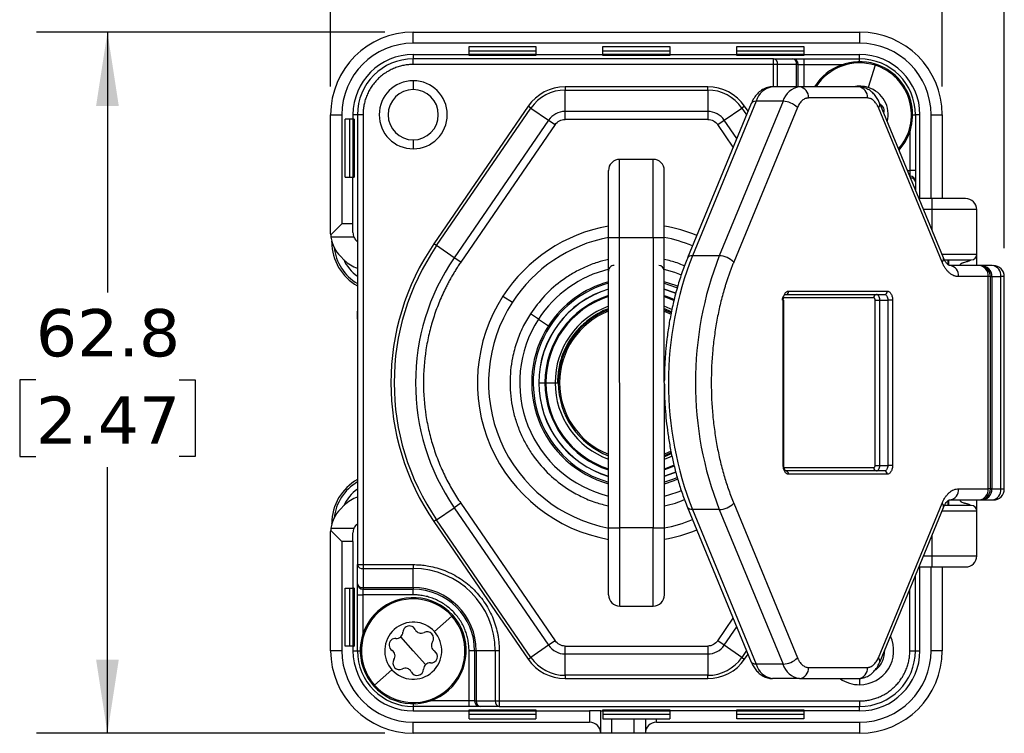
# Model space of a CAD drawing. Header units: millimetres. Extents: x 13 to 546, y 13 to 419.
# Tile 2 of 16: x 98 to 186, y 116 to 179. Entities that reach past the tile are written whole.
import ezdxf

# ---------------------------------------------------------------- set-up
doc = ezdxf.new("R2010")
doc.units = ezdxf.units.MM
doc.header["$LTSCALE"] = 2
doc.linetypes.add('SLD-Solid', pattern=[0])
doc.layers.add('DIMENSIONS', color=140, linetype='SLD-Solid', lineweight=25)
doc.styles.add('SLDTEXTSTYLE0', font='VERDANA.TTF')
doc.dimstyles.new('SLDDIMSTYLE0', dxfattribs={"dimtxt": 4.316016, "dimasz": 6.604, "dimexe": 0, "dimexo": 0.0625, "dimgap": 1.079004, "dimtad": 0, "dimtih": 1, "dimtoh": 1, "dimrnd": 1e-09, "dimzin": 12, "dimdsep": 46, "dimtxsty": 'SLDTEXTSTYLE0', "dimsah": 1, "dimcen": 0.09, "dimadec": 0, "dimazin": 3, "dimtfac": 1, "dimtofl": 0, "dimtmove": 0, "dimatfit": 3, "dimfxl": 0, "dimfrac": 2, "dimtolj": 1, "dimtzin": 12, "dimarcsym": 0})

# ---------------------------------------------------------------- blocks, each defined once
blk = doc.blocks.new('_D')
at = {"layer": 'DIMENSIONS'}
for p, q in [((130.669, 178.357), (99.459, 178.357)), ((105.809, 178.357), (105.809, 155.036)), ((99.396, 147.211), (97.947, 147.211)), ((97.947, 147.211), (97.947, 140.351)), ((112.222, 147.211), (113.671, 147.211)), ((113.671, 147.211), (113.671, 140.351)), ((97.947, 140.351), (99.396, 140.351)), ((113.671, 140.351), (112.222, 140.351)), ((105.809, 115.557), (105.809, 139.385)), ((130.669, 115.557), (99.459, 115.557))]:
    blk.add_line(p, q, dxfattribs=at)
for points in [[(105.809, 178.357), (104.793, 171.753), (106.825, 171.753)], [(105.809, 115.557), (106.825, 122.161), (104.793, 122.161)]]:
    blk.add_solid(points, dxfattribs=at)
at = {"layer": 'DIMENSIONS', "char_height": 4.2333, "attachment_point": 1, "style": 'SLDTEXTSTYLE0'}
for s, insert in [('62.8', (99.396, 153.554)), ('2.47', (99.396, 145.728))]:
    blk.add_mtext(s, dxfattribs=dict(at, insert=insert))
blk = doc.blocks.new('_D_1')
at = {"layer": 'DIMENSIONS'}
for p, q in [((125.809, 173.497), (125.809, 204.707)), ((180.609, 173.497), (180.609, 204.707)), ((125.809, 198.357), (140.712, 198.357)), ((146.56, 198.357), (145.111, 198.357)), ((145.111, 198.357), (145.111, 191.498)), ((159.386, 198.357), (160.835, 198.357)), ((160.835, 198.357), (160.835, 191.498)), ((180.609, 198.357), (165.234, 198.357)), ((145.111, 191.498), (146.56, 191.498)), ((160.835, 191.498), (159.386, 191.498))]:
    blk.add_line(p, q, dxfattribs=at)
for points in [[(125.809, 198.357), (132.413, 197.341), (132.413, 199.373)], [(180.609, 198.357), (174.005, 199.373), (174.005, 197.341)]]:
    blk.add_solid(points, dxfattribs=at)
at = {"layer": 'DIMENSIONS', "char_height": 4.2333, "attachment_point": 1, "style": 'SLDTEXTSTYLE0'}
for s, insert in [('54.8', (146.56, 204.701)), ('2.16', (146.56, 196.875))]:
    blk.add_mtext(s, dxfattribs=dict(at, insert=insert))
blk = doc.blocks.new('_D_2')
at = {"layer": 'DIMENSIONS'}
for p, q in [((125.809, 173.497), (125.809, 226.639)), ((186.173, 158.997), (186.173, 226.639)), ((125.809, 220.289), (140.712, 220.289)), ((146.56, 220.289), (145.111, 220.289)), ((145.111, 220.289), (145.111, 213.43)), ((159.386, 220.289), (160.835, 220.289)), ((160.835, 220.289), (160.835, 213.43)), ((186.173, 220.289), (165.234, 220.289)), ((145.111, 213.43), (146.56, 213.43)), ((160.835, 213.43), (159.386, 213.43))]:
    blk.add_line(p, q, dxfattribs=at)
for points in [[(125.809, 220.289), (132.413, 219.273), (132.413, 221.305)], [(186.173, 220.289), (179.569, 221.305), (179.569, 219.273)]]:
    blk.add_solid(points, dxfattribs=at)
at = {"layer": 'DIMENSIONS', "char_height": 4.2333, "attachment_point": 1, "style": 'SLDTEXTSTYLE0'}
for s, insert in [('60.4', (146.56, 226.632)), ('2.38', (146.56, 218.807))]:
    blk.add_mtext(s, dxfattribs=dict(at, insert=insert))

msp = doc.modelspace()

# ---------------------------------------------------------------- linework, layer by layer
for p, q in [((133.209, 177.357), (133.209, 178.357)), ((133.209, 178.357), (173.209, 178.357)), ((173.209, 178.357), (173.209, 177.357)), ((173.209, 177.357), (133.209, 177.357)), ((138.209, 177.057), (144.209, 177.057)), ((138.209, 176.357), (138.209, 177.057)), ((144.209, 176.657), (138.209, 176.657)), ((144.209, 177.057), (144.209, 176.357)), ((150.209, 177.057), (156.209, 177.057)), ((150.209, 176.357), (150.209, 177.057)), ((156.209, 176.657), (150.209, 176.657)), ((156.209, 177.057), (156.209, 176.357)), ((162.209, 177.057), (168.209, 177.057)), ((162.209, 176.357), (162.209, 177.057)), ((168.209, 176.657), (162.209, 176.657)), ((168.209, 177.057), (168.209, 176.357)), ((133.209, 176.357), (138.209, 176.357)), ((133.209, 176.357), (133.209, 175.957)), ((133.209, 175.457), (133.209, 175.957)), ((165.502, 175.957), (133.209, 175.957)), ((144.209, 176.357), (138.209, 176.357)), ((138.209, 176.257), (138.209, 176.357)), ((144.209, 176.257), (138.209, 176.257)), ((144.209, 176.357), (150.209, 176.357)), ((144.209, 176.357), (144.209, 176.257)), ((156.209, 176.357), (150.209, 176.357)), ((150.209, 176.257), (150.209, 176.357)), ((156.209, 176.257), (150.209, 176.257)), ((156.209, 176.357), (162.209, 176.357)), ((156.209, 176.357), (156.209, 176.257)), ((168.209, 176.357), (162.209, 176.357)), ((162.209, 176.257), (162.209, 176.357)), ((168.209, 176.257), (162.209, 176.257)), ((165.502, 175.457), (165.502, 175.957)), ((165.502, 175.957), (167.209, 175.957)), ((168.209, 176.357), (173.209, 176.357)), ((168.209, 176.357), (168.209, 176.257)), ((168.209, 175.957), (168.209, 175.457)), ((168.209, 175.957), (173.209, 175.957)), ((173.209, 175.957), (173.209, 176.357)), ((173.209, 175.707), (173.209, 175.957)), ((165.502, 175.457), (133.209, 175.457)), ((165.855, 175.457), (165.502, 175.457)), ((165.502, 173.457), (165.502, 175.457)), ((167.562, 175.457), (165.855, 175.457)), ((165.855, 173.457), (165.855, 175.457)), ((167.709, 175.457), (167.562, 175.457)), ((167.562, 173.457), (167.562, 175.457)), ((167.709, 173.457), (167.709, 175.457)), ((167.709, 175.457), (168.209, 175.457)), ((168.209, 175.457), (168.209, 173.457)), ((168.209, 175.457), (171.688, 175.457)), ((174.588, 175.39), (173.968, 173.399)), ((174.62, 175.493), (174.588, 175.39)), ((133.209, 174.007), (133.209, 173.207)), ((146.816, 173.457), (146.816, 173.165)), ((159.602, 173.457), (146.816, 173.457)), ((146.816, 171.25), (146.816, 173.165)), ((146.816, 173.165), (159.602, 173.165)), ((159.602, 173.165), (159.602, 173.457)), ((159.602, 173.165), (159.602, 171.25)), ((167.817, 173.457), (165.411, 173.457)), ((173.104, 173.457), (167.817, 173.457)), ((163.937, 172.163), (158.227, 158.326)), ((166.343, 172.163), (160.634, 158.326)), ((166.343, 172.163), (163.937, 172.163)), ((173.906, 172.457), (168.619, 172.457)), ((143.517, 171.72), (135.067, 159.403)), ((135.309, 159.237), (143.759, 171.555)), ((143.759, 171.555), (143.517, 171.72)), ((143.759, 171.555), (145.337, 170.472)), ((146.816, 170.543), (146.816, 171.25)), ((159.602, 171.25), (146.816, 171.25)), ((163.503, 171.976), (157.794, 158.139)), ((159.602, 171.25), (159.602, 170.543)), ((161.081, 170.472), (162.659, 171.555)), ((167.636, 171.594), (161.927, 157.758)), ((162.901, 171.72), (162.659, 171.555)), ((162.659, 171.555), (163.078, 170.944)), ((163.211, 171.267), (162.901, 171.72)), ((180.598, 157.758), (174.888, 171.594)), ((180.72, 158.139), (175.011, 171.976)), ((125.809, 160.4), (125.809, 170.957)), ((125.809, 170.957), (126.809, 170.957)), ((126.809, 170.957), (126.809, 161.186)), ((127.809, 170.557), (127.109, 170.557)), ((127.109, 165.357), (127.109, 170.557)), ((127.509, 170.557), (127.509, 165.357)), ((127.809, 170.957), (127.809, 170.557)), ((128.209, 170.957), (127.809, 170.957)), ((127.809, 170.557), (127.809, 165.357)), ((127.909, 170.557), (127.809, 170.557)), ((127.909, 170.557), (127.909, 165.357)), ((128.209, 170.957), (128.209, 130.665)), ((128.709, 170.957), (128.209, 170.957)), ((128.709, 170.957), (128.709, 130.665)), ((145.337, 170.472), (136.887, 158.154)), ((145.337, 170.472), (145.92, 170.072)), ((159.602, 170.543), (146.816, 170.543)), ((160.497, 170.072), (161.081, 170.472)), ((162.206, 168.831), (161.081, 170.472)), ((177.959, 170.957), (178.209, 170.957)), ((178.209, 170.957), (178.209, 165.957)), ((178.609, 170.957), (178.209, 170.957)), ((178.609, 163.457), (178.609, 170.957)), ((179.609, 163.457), (179.609, 170.957)), ((179.609, 170.957), (180.609, 170.957)), ((180.609, 170.957), (180.609, 163.457)), ((145.92, 170.072), (137.47, 157.754)), ((161.884, 168.051), (160.497, 170.072)), ((177.709, 169.437), (177.709, 165.957)), ((133.209, 168.707), (133.209, 167.907)), ((154.702, 166.958), (151.702, 166.957)), ((151.705, 159.957), (151.702, 166.957)), ((154.705, 159.958), (154.702, 166.958)), ((177.494, 165.957), (177.709, 165.957)), ((177.709, 165.957), (177.709, 165.457)), ((178.209, 165.957), (177.709, 165.957)), ((127.109, 165.357), (127.809, 165.357)), ((127.809, 161.186), (127.809, 165.357)), ((127.809, 165.357), (127.909, 165.357)), ((177.709, 165.457), (177.7, 165.457)), ((177.709, 165.437), (177.709, 165.457)), ((178.209, 164.957), (178.209, 164.225)), ((179.709, 163.457), (178.526, 163.457)), ((179.709, 162.457), (179.709, 163.457)), ((179.709, 162.457), (178.938, 162.457)), ((183.709, 162.457), (179.709, 162.457)), ((179.709, 160.59), (179.709, 162.457)), ((183.709, 158.457), (183.709, 162.457)), ((126.809, 161.186), (125.816, 160.193)), ((127.809, 161.186), (126.809, 161.186)), ((127.809, 160.4), (127.809, 161.186)), ((127.899, 159.986), (125.838, 159.986)), ((128.102, 159.693), (128.209, 159.586)), ((150.705, 159.957), (151.705, 159.957)), ((150.713, 133.957), (150.705, 159.957)), ((151.705, 159.957), (154.705, 159.958)), ((151.713, 133.957), (151.705, 159.957)), ((154.705, 159.958), (155.705, 159.958)), ((154.705, 159.958), (154.713, 133.958)), ((155.713, 133.958), (155.705, 159.958)), ((125.909, 159.557), (125.909, 159.632)), ((125.909, 159.557), (125.93, 159.557)), ((135.309, 159.237), (135.067, 159.403)), ((136.887, 158.154), (135.309, 159.237)), ((126.687, 158.279), (127.03, 157.936)), ((137.47, 157.754), (136.887, 158.154)), ((160.634, 158.326), (158.227, 158.326)), ((180.589, 158.457), (183.709, 158.457)), ((181.11, 157.957), (181.11, 157.548)), ((181.209, 157.478), (181.209, 157.957)), ((183.923, 157.457), (181.272, 157.457)), ((184.076, 157.457), (183.923, 157.457)), ((185.074, 157.457), (184.076, 157.457)), ((184.726, 156.457), (182.074, 156.457)), ((184.726, 137.457), (184.726, 156.457)), ((184.923, 156.457), (184.726, 156.457)), ((184.923, 137.457), (184.923, 156.457)), ((184.923, 156.457), (185.066, 156.457)), ((185.066, 156.457), (185.066, 137.457)), ((185.066, 156.457), (185.876, 156.457)), ((185.876, 137.457), (185.876, 156.457)), ((186.173, 156.457), (185.876, 156.457)), ((186.173, 137.457), (186.173, 156.457)), ((141.251, 154.708), (142.09, 154.164)), ((174.478, 154.557), (166.329, 154.557)), ((166.602, 154.857), (175.441, 154.857)), ((166.843, 155.157), (175.682, 155.157)), ((166.365, 139.557), (166.365, 154.357)), ((166.365, 154.357), (166.425, 154.357)), ((166.425, 139.557), (166.425, 154.357)), ((174.598, 139.557), (174.598, 154.357)), ((174.598, 154.357), (175.018, 154.357)), ((175.018, 154.357), (175.74, 154.357)), ((175.018, 139.557), (175.018, 154.357)), ((176.159, 154.357), (175.74, 154.357)), ((175.74, 154.357), (175.74, 139.557)), ((176.159, 154.357), (176.159, 139.557)), ((144.43, 152.648), (143.704, 153.119)), ((144.43, 152.648), (145.334, 152.062)), ((155.707, 153.371), (156.324, 153.095)), ((145.447, 151.989), (145.334, 152.062)), ((144.459, 146.955), (144.471, 146.955)), ((144.471, 146.955), (145.009, 146.955)), ((145.009, 146.955), (145.097, 146.955)), ((145.097, 146.955), (145.921, 146.955)), ((145.921, 146.955), (146.133, 146.955)), ((146.326, 146.955), (146.209, 146.955)), ((156.317, 140.816), (155.711, 140.545)), ((166.365, 139.557), (166.425, 139.557)), ((174.598, 139.557), (175.018, 139.557)), ((175.018, 139.557), (175.74, 139.557)), ((176.159, 139.557), (175.74, 139.557)), ((166.444, 139.357), (174.478, 139.357)), ((166.646, 139.052), (166.602, 139.057)), ((175.441, 139.057), (166.602, 139.057)), ((175.682, 138.757), (166.843, 138.757)), ((182.074, 137.457), (184.726, 137.457)), ((184.923, 137.457), (184.726, 137.457)), ((185.066, 137.457), (184.923, 137.457)), ((185.066, 137.457), (185.876, 137.457)), ((185.876, 137.457), (186.173, 137.457)), ((127.03, 135.979), (126.687, 135.636)), ((137.47, 136.161), (136.887, 135.761)), ((137.47, 136.161), (145.92, 123.843)), ((161.927, 136.157), (167.636, 122.321)), ((174.888, 122.321), (180.598, 136.157)), ((181.11, 136.369), (181.11, 135.957)), ((181.209, 135.957), (181.209, 136.437)), ((181.272, 136.457), (183.923, 136.457)), ((183.923, 136.457), (184.076, 136.457)), ((184.076, 136.457), (185.074, 136.457)), ((185.074, 136.457), (185.148, 136.457)), ((135.309, 134.678), (136.887, 135.761)), ((136.887, 135.761), (145.337, 123.443)), ((157.794, 135.776), (163.503, 121.939)), ((160.634, 135.589), (158.227, 135.589)), ((158.227, 135.589), (163.937, 121.752)), ((160.634, 135.589), (166.343, 121.752)), ((175.011, 121.939), (180.72, 135.776)), ((183.709, 135.457), (180.589, 135.457)), ((183.709, 131.457), (183.709, 135.457)), ((125.909, 134.283), (125.909, 134.357)), ((125.909, 134.357), (125.93, 134.357)), ((128.102, 134.222), (128.209, 134.329)), ((135.309, 134.678), (135.067, 134.512)), ((135.067, 134.512), (143.517, 122.195)), ((143.759, 122.36), (135.309, 134.678)), ((125.809, 122.957), (125.809, 133.515)), ((125.816, 133.722), (126.809, 132.729)), ((125.838, 133.929), (127.899, 133.929)), ((127.809, 132.729), (127.809, 133.515)), ((150.713, 133.957), (151.713, 133.957)), ((154.713, 133.958), (151.713, 133.957)), ((151.715, 126.957), (151.713, 133.957)), ((154.715, 126.958), (154.713, 133.958)), ((154.713, 133.958), (155.713, 133.958)), ((179.709, 131.457), (179.709, 133.325)), ((127.809, 132.729), (126.809, 132.729)), ((126.809, 132.729), (126.809, 122.957)), ((127.809, 132.729), (127.809, 128.557)), ((178.938, 131.457), (179.709, 131.457)), ((179.709, 131.457), (183.709, 131.457)), ((179.709, 130.457), (179.709, 131.457)), ((128.209, 130.665), (128.709, 130.665)), ((128.209, 128.957), (128.209, 130.665)), ((128.709, 130.665), (133.209, 130.665)), ((128.709, 130.665), (128.709, 130.311)), ((133.209, 130.665), (133.209, 130.311)), ((128.709, 130.311), (133.209, 130.311)), ((128.709, 130.311), (128.709, 128.604)), ((133.209, 128.604), (133.209, 130.311)), ((178.526, 130.457), (179.709, 130.457)), ((178.609, 122.957), (178.609, 130.457)), ((179.609, 122.957), (179.609, 130.457)), ((180.609, 130.457), (180.609, 122.957)), ((178.209, 122.957), (178.209, 129.69)), ((127.109, 128.557), (127.809, 128.557)), ((127.109, 123.357), (127.109, 128.557)), ((127.509, 128.557), (127.509, 123.357)), ((127.809, 128.557), (127.809, 123.357)), ((127.909, 128.557), (127.809, 128.557)), ((127.909, 128.557), (127.909, 123.357)), ((128.209, 127.957), (128.709, 127.957)), ((128.209, 122.957), (128.209, 127.957)), ((128.709, 128.604), (133.209, 128.604)), ((128.709, 128.604), (128.709, 128.457)), ((128.709, 128.457), (133.209, 128.457)), ((128.709, 127.957), (128.709, 128.457)), ((133.209, 127.957), (128.709, 127.957)), ((128.709, 124.478), (128.709, 127.957)), ((133.209, 128.604), (133.209, 128.457)), ((133.209, 127.957), (133.209, 128.457)), ((177.709, 122.957), (177.709, 128.478)), ((151.715, 126.957), (154.715, 126.958)), ((136.665, 126.056), (135.113, 124.665)), ((136.745, 126.129), (136.665, 126.056)), ((160.497, 123.843), (161.884, 125.864)), ((161.081, 123.443), (162.206, 125.084)), ((133.209, 122.957), (132.094, 124.201)), ((145.92, 123.843), (145.337, 123.443)), ((161.081, 123.443), (160.497, 123.843)), ((126.809, 122.957), (125.809, 122.957)), ((127.809, 123.357), (127.109, 123.357)), ((127.809, 123.357), (127.809, 122.957)), ((127.809, 123.357), (127.909, 123.357)), ((127.809, 122.957), (128.209, 122.957)), ((128.209, 122.957), (128.459, 122.957)), ((134.324, 121.714), (133.209, 122.957)), ((138.709, 122.957), (138.209, 122.957)), ((138.209, 118.457), (138.209, 122.957)), ((138.709, 122.957), (138.709, 118.457)), ((138.855, 122.957), (138.709, 122.957)), ((140.562, 122.957), (138.855, 122.957)), ((138.855, 122.957), (138.855, 118.457)), ((140.562, 122.957), (140.562, 118.457)), ((140.916, 122.957), (140.562, 122.957)), ((140.916, 122.957), (140.916, 118.457)), ((145.337, 123.443), (143.759, 122.36)), ((146.816, 123.372), (159.602, 123.372)), ((146.816, 122.665), (146.816, 123.372)), ((146.816, 122.665), (159.602, 122.665)), ((146.816, 120.75), (146.816, 122.665)), ((159.602, 123.372), (159.602, 122.665)), ((159.602, 122.665), (159.602, 120.75)), ((162.659, 122.36), (161.081, 123.443)), ((163.078, 122.971), (162.659, 122.36)), ((162.901, 122.195), (163.211, 122.648)), ((177.709, 122.957), (178.209, 122.957)), ((178.209, 122.957), (178.609, 122.957)), ((180.609, 122.957), (179.609, 122.957)), ((143.517, 122.195), (143.759, 122.36)), ((162.659, 122.36), (162.901, 122.195)), ((131.305, 121.25), (129.753, 119.859)), ((166.343, 121.752), (163.937, 121.752)), ((168.619, 121.457), (173.906, 121.457)), ((159.602, 120.75), (146.816, 120.75)), ((146.816, 120.75), (146.816, 120.457)), ((146.816, 120.457), (159.602, 120.457)), ((159.602, 120.457), (159.602, 120.75)), ((167.817, 120.457), (165.411, 120.457)), ((167.817, 120.457), (173.104, 120.457)), ((173.209, 120.472), (173.209, 119.907)), ((129.753, 119.859), (129.672, 119.786)), ((138.209, 118.457), (134.73, 118.457)), ((138.709, 118.457), (138.209, 118.457)), ((138.209, 117.957), (138.209, 118.457)), ((138.709, 118.457), (138.855, 118.457)), ((138.855, 118.457), (140.562, 118.457)), ((140.562, 118.457), (140.916, 118.457)), ((140.916, 118.457), (173.209, 118.457)), ((140.916, 118.457), (140.916, 117.957)), ((173.209, 118.457), (173.209, 117.957)), ((133.209, 118.207), (133.209, 117.957)), ((138.209, 117.957), (133.209, 117.957)), ((133.209, 117.957), (133.209, 117.557)), ((133.209, 117.557), (138.209, 117.557)), ((138.209, 117.657), (144.209, 117.657)), ((138.209, 117.557), (138.209, 117.657)), ((138.209, 117.557), (144.209, 117.557)), ((138.209, 116.857), (138.209, 117.557)), ((140.916, 117.957), (139.209, 117.957)), ((140.916, 117.957), (173.209, 117.957)), ((144.209, 117.657), (144.209, 117.557)), ((144.209, 117.557), (144.209, 116.857)), ((144.209, 117.557), (149.009, 117.557)), ((149.009, 117.557), (149.009, 116.557)), ((150.009, 117.557), (149.009, 117.557)), ((150.009, 115.557), (150.009, 117.557)), ((150.009, 117.557), (150.209, 117.557)), ((150.209, 117.657), (156.209, 117.657)), ((150.209, 117.557), (150.209, 117.657)), ((150.209, 117.557), (156.209, 117.557)), ((150.209, 117.557), (150.209, 116.857)), ((156.209, 117.657), (156.209, 117.557)), ((156.209, 117.557), (156.209, 116.857)), ((162.209, 117.557), (156.209, 117.557)), ((162.209, 117.657), (168.209, 117.657)), ((162.209, 117.557), (162.209, 117.657)), ((162.209, 117.557), (168.209, 117.557)), ((162.209, 116.857), (162.209, 117.557)), ((168.209, 117.657), (168.209, 117.557)), ((168.209, 117.557), (168.209, 116.857)), ((173.209, 117.557), (168.209, 117.557)), ((173.209, 117.557), (173.209, 117.957)), ((133.209, 116.557), (149.009, 116.557)), ((133.209, 115.557), (133.209, 116.557)), ((138.209, 117.257), (144.209, 117.257)), ((138.209, 116.857), (144.209, 116.857)), ((150.209, 117.257), (156.209, 117.257)), ((150.209, 116.857), (151.009, 116.857)), ((151.009, 115.557), (151.009, 116.857)), ((151.009, 116.857), (153.009, 116.857)), ((153.009, 115.557), (153.009, 116.857)), ((153.009, 116.857), (154.009, 116.857)), ((154.009, 116.857), (154.009, 115.557)), ((154.009, 116.857), (155.009, 116.857)), ((155.009, 116.557), (155.009, 116.857)), ((155.009, 116.857), (156.209, 116.857)), ((155.009, 116.557), (173.209, 116.557)), ((162.209, 117.257), (168.209, 117.257)), ((168.209, 116.857), (162.209, 116.857)), ((173.209, 116.557), (173.209, 115.557)), ((150.009, 115.557), (133.209, 115.557)), ((151.009, 115.557), (150.009, 115.557)), ((153.009, 115.557), (151.009, 115.557)), ((154.009, 115.557), (153.009, 115.557)), ((173.209, 115.557), (154.009, 115.557))]:
    msp.add_line(p, q)
at = {"flags": 128}
for points in [[(163.937, 172.163), (163.79, 172.152), (163.667, 172.12), (163.574, 172.067), (163.513, 171.996), (163.503, 171.976)], [(158.227, 158.326), (158.08, 158.315), (157.958, 158.283), (157.865, 158.23), (157.804, 158.16), (157.792, 158.135)], [(155.677, 157.123), (156.633, 156.843), (157.232, 156.614)], [(180.598, 157.758), (180.598, 157.757), (180.598, 157.757), (180.598, 157.756), (180.599, 157.755), (180.599, 157.755), (180.599, 157.754), (180.599, 157.754), (180.6, 157.753)], [(156.909, 155.581), (156.747, 155.649), (155.706, 156.003)], [(155.706, 155.864), (156.697, 155.525), (156.878, 155.449)], [(156.74, 154.963), (156.555, 155.042), (155.706, 155.344)], [(155.706, 155.331), (156.55, 155.031), (156.732, 154.954)], [(155.706, 154.768), (155.952, 154.685), (156.609, 154.419)], [(155.706, 154.676), (155.923, 154.602), (156.589, 154.332)], [(166.304, 154.357), (166.31, 154.455), (166.327, 154.549), (166.354, 154.635), (166.391, 154.711), (166.437, 154.773), (166.488, 154.819), (166.544, 154.848), (166.602, 154.857)], [(175.018, 154.357), (175.012, 154.455), (174.995, 154.549), (174.967, 154.635), (174.93, 154.711), (174.885, 154.773), (174.833, 154.819), (174.777, 154.848), (174.719, 154.857)], [(175.441, 154.857), (175.499, 154.848), (175.555, 154.819), (175.607, 154.773), (175.652, 154.711), (175.689, 154.635), (175.717, 154.549), (175.734, 154.455), (175.74, 154.357)], [(156.384, 153.517), (156.234, 153.588), (155.707, 153.804)], [(155.707, 153.497), (156.288, 153.244), (156.344, 153.216)], [(156.338, 140.696), (156.292, 140.673), (155.711, 140.42)], [(155.711, 140.113), (156.238, 140.329), (156.4, 140.405)], [(156.583, 139.58), (155.928, 139.315), (155.711, 139.241)], [(156.605, 139.494), (155.957, 139.232), (155.711, 139.149)], [(174.719, 139.057), (174.777, 139.067), (174.833, 139.096), (174.885, 139.142), (174.93, 139.204), (174.967, 139.28), (174.995, 139.366), (175.012, 139.46), (175.018, 139.557)], [(175.74, 139.557), (175.734, 139.46), (175.717, 139.366), (175.689, 139.28), (175.652, 139.204), (175.607, 139.142), (175.555, 139.096), (175.499, 139.067), (175.441, 139.057)], [(156.74, 138.965), (156.555, 138.886), (155.712, 138.586)], [(155.712, 138.573), (156.558, 138.874), (156.741, 138.952)], [(156.875, 138.465), (156.531, 138.325), (155.712, 138.053)], [(155.712, 137.913), (156.579, 138.2), (156.916, 138.337)], [(180.6, 136.162), (180.599, 136.161), (180.599, 136.161), (180.599, 136.16), (180.599, 136.16), (180.598, 136.159), (180.598, 136.158), (180.598, 136.158), (180.598, 136.157)], [(158.227, 135.589), (158.08, 135.6), (157.958, 135.632), (157.865, 135.684), (157.804, 135.755), (157.793, 135.78)], [(163.937, 121.752), (163.79, 121.763), (163.667, 121.795), (163.574, 121.848), (163.513, 121.919), (163.503, 121.939)]]:
    msp.add_lwpolyline(points, dxfattribs=at)
for centre, radius, start, end in [((133.209, 170.957), 7.4, 90, 180), ((173.209, 170.957), 7.4, 0, 90), ((133.209, 170.957), 6.4, 90, 180), ((173.209, 170.957), 6.4, 0, 90), ((133.209, 170.957), 5.4, 90, 180), ((133.209, 170.957), 5, 90, 180), ((165.413, 175.52), 0.446, 351.95053, 78.57825), ((167.12, 175.52), 0.446, 351.95053, 78.57825), ((167.209, 175.457), 0.5, 0, 90), ((173.209, 170.957), 4.75, 72.72071, 148.24314), ((173.209, 170.957), 4.642, 72.72071, 147.41105), ((173.209, 170.957), 5.4, 0, 90), ((173.209, 170.957), 5, 0, 90), ((173.209, 170.957), 4.642, 318.68765, 72.72071), ((173.209, 170.957), 4.75, 318.04412, 72.72071), ((133.209, 170.957), 3.05, 90, 270), ((133.209, 170.957), 3.05, 270, 90), ((133.209, 170.957), 2.25, 90, 270), ((133.209, 170.957), 2.25, 270, 90), ((146.816, 169.457), 4, 90, 145.54991), ((146.816, 169.457), 3.707, 90, 145.54991), ((159.602, 169.457), 4, 34.45009, 90), ((159.602, 169.457), 3.707, 34.45009, 90), ((165.657, 171.691), 1.784, 97.9361, 164.65291), ((168.063, 171.691), 1.784, 97.9361, 164.65291), ((167.706, 172.547), 0.918, 354.42386, 83.0419), ((173.209, 170.957), 2.557, 72.72071, 102.16595), ((172.992, 172.547), 0.918, 354.42386, 83.0419), ((173.209, 170.957), 2.557, 345.85619, 72.72071), ((166.283, 170.272), 1.892, 44.35424, 88.19627), ((146.816, 169.457), 1.793, 90, 145.54991), ((159.602, 169.457), 1.793, 34.45009, 90), ((174.638, 171.885), 0.384, 310.75233, 13.31971), ((174.838, 171.325), 0.579, 337.09604, 67.74781), ((151.703, 165.957), 1, 90.01853, 180.01853), ((154.703, 165.958), 1, 0.01853, 90.01853), ((177.709, 164.957), 0.5, 0, 90), ((177.783, 164.875), 0.434, 10.88572, 92.77959), ((182.709, 162.457), 1, 0, 90), ((153.209, 146.957), 14.25, 100.17123, 147.04914), ((153.209, 146.957), 14.25, 67.6834, 79.87386), ((128.809, 160.4), 3, 183.95769, 187.93625), ((128.809, 160.4), 3, 187.93625, 225), ((128.809, 160.4), 1, 180, 204.4698), ((128.809, 160.4), 1, 204.4698, 225), ((153.209, 146.957), 13.25, 100.86967, 147.04914), ((153.209, 146.957), 13.25, 67.69135, 79.21153), ((130.409, 159.557), 4.5, 180, 240.73242), ((130.409, 159.557), 4.319, 186.39394, 239.37826), ((153.209, 146.957), 22, 145.54991, 214.45009), ((153.209, 146.957), 21.707, 145.54991, 214.45009), ((130.409, 159.557), 3.772, 204.6022, 234.34456), ((129.151, 160.057), 3, 225, 251.68666), ((153.209, 146.957), 19.793, 145.54991, 214.45009), ((187.266, 146.957), 31.184, 158.61908, 201.38092), ((189.672, 146.957), 31.184, 158.61908, 201.38092), ((160.574, 156.435), 1.892, 44.35424, 88.19627), ((180.348, 158.048), 0.383, 310.69232, 13.75001), ((180.348, 158.045), 0.385, 310.79501, 12.82088), ((183.209, 158.457), 0.5, 270, 0), ((153.209, 146.957), 10.461, 103.68654, 147.04914), ((151.206, 156.957), 0.5, 90.01853, 180.01853), ((155.206, 156.958), 0.5, 0.01853, 90.01853), ((181.161, 156.547), 0.918, 354.42386, 83.0419), ((183.812, 156.547), 0.918, 354.42386, 83.0419), ((183.923, 156.458), 1, 359.98784, 89.98783), ((184.963, 156.547), 0.918, 354.42386, 83.0419), ((185.173, 156.457), 1, 0, 90), ((153.209, 146.957), 8.75, 106.62008, 180.01853), ((153.209, 146.957), 8.738, 106.64368, 180.01853), ((153.209, 146.957), 9.384, 105.46938, 147.04914), ((153.209, 146.957), 9.25, 105.69888, 147.04914), ((153.209, 146.957), 14.25, 147.04914, 259.87386), ((153.209, 146.957), 8.2, 107.76936, 180.01853), ((153.209, 146.957), 8.112, 107.96814, 180.01853), ((166.569, 155.131), 0.275, 276.9581, 5.57614), ((174.752, 154.584), 0.275, 96.9581, 185.57614), ((175.408, 155.131), 0.275, 276.9581, 5.57614), ((153.209, 146.957), 13.25, 147.04914, 259.21153), ((153.209, 146.957), 7.288, 110.08047, 180.01853), ((153.209, 146.957), 10.461, 147.04914, 256.19245), ((153.209, 146.957), 7, 110.94336, 180.01853), ((153.209, 146.957), 6.883, 111.31615, 180.01853), ((153.209, 146.957), 9.384, 147.04914, 254.56768), ((153.209, 146.957), 9.25, 147.04914, 254.33818), ((153.209, 146.957), 8.75, 180.01853, 253.41698), ((153.209, 146.957), 8.738, 180.01853, 253.39338), ((153.209, 146.957), 8.2, 180.01853, 252.2677), ((153.209, 146.957), 8.112, 180.01853, 252.06892), ((153.209, 146.957), 7.288, 180.01853, 249.95659), ((153.209, 146.957), 7, 180.01853, 249.0937), ((153.209, 146.957), 6.883, 180.01853, 248.72091), ((166.536, 138.771), 0.307, 357.41286, 58.8233), ((174.752, 139.331), 0.275, 174.42386, 263.0419), ((175.408, 138.784), 0.275, 354.42386, 83.0419), ((130.409, 134.357), 4.5, 119.26758, 180), ((130.409, 134.357), 4.319, 120.62174, 173.60606), ((130.409, 134.357), 3.772, 125.65544, 155.3978), ((153.209, 146.957), 10.461, 283.84461, 292.63601), ((181.161, 137.368), 0.918, 276.9581, 5.57614), ((183.812, 137.368), 0.918, 276.9581, 5.57614), ((183.923, 137.457), 1, 270.01217, 0.01216), ((184.963, 137.368), 0.918, 276.9581, 5.57614), ((185.173, 137.457), 1, 270, 0), ((129.151, 133.857), 3, 108.31334, 135), ((160.574, 137.48), 1.892, 271.80373, 315.64576), ((180.348, 135.867), 0.383, 346.24999, 49.30768), ((180.347, 135.87), 0.386, 347.31645, 49.18568), ((183.209, 135.457), 0.5, 0, 90), ((128.809, 133.515), 3, 135, 172.06375), ((128.809, 133.515), 1, 135, 155.5302), ((153.209, 146.957), 13.25, 280.86967, 292.30865), ((128.809, 133.515), 3, 172.06375, 176.04231), ((128.809, 133.515), 1, 155.5302, 180), ((153.209, 146.957), 14.25, 280.17123, 292.3166), ((182.709, 131.457), 1, 270, 0), ((128.646, 130.753), 0.446, 191.42175, 278.04947), ((133.209, 122.957), 7.354, 0, 90), ((128.646, 129.046), 0.446, 191.42175, 278.04947), ((128.709, 128.957), 0.5, 180, 270), ((133.209, 122.957), 5.646, 0, 90), ((133.209, 122.957), 5.5, 0, 90), ((151.715, 127.957), 1, 180.01853, 270.01853), ((154.715, 127.958), 1, 270.01853, 0.01853), ((133.209, 122.957), 4.75, 41.88104, 221.88104), ((133.209, 122.957), 4.642, 41.88104, 221.88104), ((133.209, 122.957), 4.75, 221.88104, 41.88104), ((133.209, 122.957), 4.642, 221.88104, 41.88104), ((133.209, 122.957), 2.557, 41.88104, 221.88104), ((133.209, 122.957), 2.557, 221.88104, 41.88104), ((131.707, 124.633), 0.579, 265.76014, 358.00195), ((132.865, 124.592), 0.579, 131.88104, 178.00195), ((132.865, 124.592), 0.579, 25.76014, 131.88104), ((133.909, 125.096), 0.579, 205.76014, 298.00195), ((134.453, 124.073), 0.579, 325.76014, 118.00195), ((131.621, 123.477), 0.579, 131.88104, 238.00195), ((131.621, 123.477), 0.579, 85.76014, 131.88104), ((135.411, 123.421), 0.579, 145.76014, 238.00195), ((173.209, 122.957), 3.05, 270, 25.24306), ((133.209, 122.957), 7.4, 180, 270), ((133.209, 122.957), 6.4, 180, 270), ((133.209, 122.957), 5.4, 180, 270), ((133.209, 122.957), 5, 180, 270), ((131.007, 122.494), 0.579, 325.76014, 58.00195), ((134.797, 122.438), 0.579, 265.76014, 58.00195), ((146.816, 124.457), 1.793, 214.45009, 270), ((159.602, 124.457), 1.793, 270, 325.54991), ((173.209, 122.957), 5, 270, 0), ((173.209, 122.957), 5.4, 270, 0), ((173.209, 122.957), 6.4, 270, 0), ((173.209, 122.957), 7.4, 270, 0), ((173.209, 122.957), 2.25, 308.74003, 1.66626), ((131.965, 121.842), 0.579, 145.76014, 298.00195), ((134.711, 121.282), 0.579, 85.76014, 131.88104), ((146.816, 124.457), 4, 214.45009, 270), ((146.816, 124.457), 3.707, 214.45009, 270), ((159.602, 124.457), 3.707, 270, 325.54991), ((159.602, 124.457), 4, 270, 325.54991), ((166.283, 123.643), 1.892, 271.80373, 315.64576), ((174.637, 122.029), 0.384, 346.73218, 49.24042), ((132.509, 120.819), 0.579, 25.76014, 118.00195), ((133.553, 121.323), 0.579, 205.76014, 358.00195), ((134.711, 121.282), 0.579, 131.88104, 178.00195), ((165.657, 122.224), 1.784, 195.34709, 262.0639), ((168.063, 122.224), 1.784, 195.34709, 262.0639), ((167.706, 121.368), 0.918, 276.9581, 5.57614), ((172.992, 121.368), 0.918, 276.9581, 5.57614), ((173.209, 122.957), 3.05, 235.05199, 270), ((139.209, 118.457), 0.5, 180, 270), ((139.297, 118.395), 0.446, 171.95053, 258.57825), ((141.004, 118.395), 0.446, 171.95053, 258.57825), ((149.009, 115.557), 1, 0, 90), ((155.009, 115.557), 1, 90, 180)]:
    msp.add_arc(centre, radius, start, end)
for centre, start_param, end_param in [((184.076, 156.457), 4.712389, 6.283185), ((184.076, 137.457), 3.141593, 4.712389)]:
    msp.add_ellipse(centre, major_axis=(0, 1), ratio=0.99039, start_param=start_param, end_param=end_param)
for points, knots in [([(167.209, 175.957), (167.21, 175.957), (167.211, 175.957), (167.225, 175.957), (167.247, 175.957), (167.289, 175.957), (167.367, 175.957), (167.497, 175.957), (167.656, 175.957), (167.833, 175.957), (168.02, 175.957), (168.146, 175.957), (168.209, 175.957)], [0, 0, 0, 0, 0.060259, 0.120021, 0.179824, 0.240208, 0.369998, 0.50013, 0.629921, 0.760053, 0.879943, 1, 1, 1, 1]), ([(133.209, 175.457), (133.138, 175.457), (132.996, 175.455), (132.784, 175.439), (132.574, 175.415), (132.365, 175.38), (132.159, 175.336), (131.955, 175.281), (131.752, 175.217), (131.477, 175.115), (131.135, 174.96), (130.74, 174.729), (130.366, 174.457), (130.021, 174.145), (129.71, 173.8), (129.438, 173.427), (129.206, 173.031), (129.022, 172.625), (128.88, 172.214), (128.782, 171.802), (128.72, 171.382), (128.713, 171.1), (128.709, 170.957)], [0, 0, 0, 0, 0.030233, 0.060267, 0.090169, 0.120005, 0.149844, 0.179752, 0.209798, 0.240047, 0.304322, 0.368671, 0.434314, 0.500032, 0.565675, 0.631394, 0.695668, 0.760018, 0.820269, 0.87999, 0.939721, 1, 1, 1, 1]), ([(165.398, 173.442), (165.329, 173.445), (165.094, 173.454), (164.715, 173.33), (164.3, 173.09), (163.955, 172.756), (163.686, 172.381), (163.564, 172.098), (163.509, 171.971)], [0, 0, 0, 0, 0.083391, 0.280469, 0.465787, 0.657046, 0.846371, 1, 1, 1, 1]), ([(175.006, 171.972), (174.985, 172.025), (174.913, 172.215), (174.737, 172.511), (174.474, 172.849), (174.149, 173.133), (173.768, 173.34), (173.409, 173.453), (173.183, 173.445), (173.105, 173.442)], [0, 0, 0, 0, 0.062738, 0.223481, 0.390108, 0.560075, 0.731812, 0.906476, 1, 1, 1, 1]), ([(168.619, 172.457), (168.595, 172.457), (168.548, 172.455), (168.477, 172.444), (168.407, 172.427), (168.313, 172.394), (168.197, 172.334), (168.063, 172.233), (167.937, 172.106), (167.823, 171.955), (167.721, 171.786), (167.665, 171.658), (167.636, 171.594)], [0, 0, 0, 0, 0.061656, 0.123126, 0.18463, 0.246385, 0.373086, 0.500054, 0.626754, 0.753722, 0.876795, 1, 1, 1, 1]), ([(174.888, 171.594), (174.875, 171.627), (174.847, 171.691), (174.801, 171.782), (174.753, 171.869), (174.683, 171.98), (174.587, 172.106), (174.462, 172.233), (174.328, 172.334), (174.189, 172.405), (174.048, 172.449), (173.953, 172.455), (173.906, 172.457)], [0, 0, 0, 0, 0.061656, 0.123126, 0.18463, 0.246385, 0.373086, 0.500054, 0.626754, 0.753722, 0.876795, 1, 1, 1, 1]), ([(150.705, 159.957), (150.705, 160.03), (150.705, 160.176), (150.704, 160.396), (150.704, 160.614), (150.704, 160.832), (150.704, 161.168), (150.704, 161.617), (150.704, 162.176), (150.704, 162.721), (150.703, 163.427), (150.703, 164.23), (150.703, 164.881), (150.703, 165.293), (150.703, 165.541), (150.703, 165.732), (150.703, 165.849), (150.703, 165.916), (150.703, 165.95), (150.703, 165.955), (150.703, 165.957)], [0, 0, 0, 0, 0.023335, 0.046628, 0.06991, 0.093212, 0.116565, 0.178301, 0.240092, 0.304402, 0.368768, 0.500006, 0.631244, 0.695553, 0.759919, 0.821655, 0.883446, 0.922309, 0.961112, 1, 1, 1, 1]), ([(155.705, 159.958), (155.704, 161.55), (155.704, 163.076), (155.703, 165.326), (155.703, 165.958), (155.703, 165.958)], [0, 0, 0, 0, 0.5, 0.5, 1, 1, 1, 1]), ([(178.209, 165.957), (178.209, 165.926), (178.209, 165.863), (178.209, 165.77), (178.209, 165.678), (178.209, 165.554), (178.209, 165.404), (178.209, 165.246), (178.209, 165.115), (178.209, 165.024), (178.209, 164.967), (178.209, 164.961), (178.209, 164.957)], [0, 0, 0, 0, 0.060259, 0.120021, 0.179824, 0.240208, 0.369998, 0.50013, 0.629921, 0.760053, 0.879943, 1, 1, 1, 1]), ([(125.816, 160.193), (125.814, 160.228), (125.81, 160.296), (125.809, 160.366), (125.809, 160.4)], [0, 0, 0, 0, 0.5003968, 1, 1, 1, 1]), ([(150.705, 157.998), (150.373, 157.916), (149.663, 157.742), (148.625, 157.335), (147.593, 156.818), (146.335, 156.011), (144.947, 154.832), (144.11, 153.678), (143.704, 153.119)], [0, 0, 0, 0, 0.117123, 0.250762, 0.381557, 0.512412, 0.763295, 1, 1, 1, 1]), ([(157.511, 157.412), (157.293, 157.508), (156.712, 157.763), (156.093, 157.904), (155.705, 157.991)], [0, 0, 0, 0, 0.375047, 1, 1, 1, 1]), ([(157.801, 158.131), (157.715, 157.926), (157.455, 157.312), (157.088, 156.229), (156.698, 154.901), (156.377, 153.547), (156.124, 152.202), (155.942, 150.933), (155.827, 149.816), (155.754, 148.783), (155.715, 147.898), (155.711, 147.314), (155.709, 147.086)], [0, 0, 0, 0, 0.063772, 0.190423, 0.316113, 0.44023, 0.561381, 0.675604, 0.773264, 0.850836, 0.941504, 1, 1, 1, 1]), ([(181.273, 157.459), (181.271, 157.458), (181.259, 157.456), (181.237, 157.461), (181.149, 157.506), (181.021, 157.619), (180.879, 157.816), (180.775, 157.994), (180.731, 158.119), (180.724, 158.137)], [0, 0, 0, 0, 0.047619, 0.257211, 0.437473, 0.618419, 0.795837, 0.969069, 1, 1, 1, 1]), ([(180.809, 157.957), (180.872, 157.957), (181.171, 157.957), (181.641, 157.957), (182.202, 157.957), (182.653, 157.957), (183.089, 157.957), (183.162, 157.957), (183.209, 157.957)], [0, 0, 0, 0, 0.043959, 0.207661, 0.371486, 0.535189, 0.699014, 1, 1, 1, 1]), ([(183.209, 157.957), (183.208, 157.957), (183.206, 157.956), (183.193, 157.947), (183.173, 157.935), (183.143, 157.918), (183.105, 157.899), (183.059, 157.878), (183.005, 157.855), (182.943, 157.83), (182.872, 157.806), (182.794, 157.781), (182.679, 157.749), (182.552, 157.715), (182.437, 157.679), (182.357, 157.654), (182.298, 157.623), (182.247, 157.577), (182.214, 157.52), (182.211, 157.479), (182.209, 157.457)], [0, 0, 0, 0, 0.038908, 0.077215, 0.115938, 0.156059, 0.198466, 0.243912, 0.293011, 0.346249, 0.404011, 0.466596, 0.534238, 0.671945, 0.760787, 0.80078, 0.858701, 0.908446, 0.953889, 1, 1, 1, 1]), ([(183.709, 157.457), (183.709, 157.919), (183.709, 158.079), (183.709, 158.296), (183.709, 158.332), (183.709, 158.382), (183.709, 158.395), (183.709, 158.432), (183.709, 158.457), (183.709, 158.457)], [0, 0, 0, 0, 0.25, 0.25, 0.5, 0.5, 0.75, 0.75, 1, 1, 1, 1]), ([(137.47, 157.754), (137.397, 157.645), (137.249, 157.428), (137.037, 157.097), (136.832, 156.761), (136.633, 156.422), (136.442, 156.078), (136.257, 155.73), (135.925, 155.072), (135.484, 154.083), (134.998, 152.731), (134.612, 151.334), (134.237, 149.413), (134.047, 146.957), (134.237, 144.502), (134.612, 142.581), (134.998, 141.185), (135.484, 139.832), (135.965, 138.753), (136.392, 137.922), (136.729, 137.322), (137.086, 136.733), (137.342, 136.352), (137.47, 136.161)], [0, 0, 0, 0, 0.017169, 0.034321, 0.051462, 0.068601, 0.085745, 0.1029, 0.120074, 0.182168, 0.244285, 0.307846, 0.371431, 0.500002, 0.628573, 0.692135, 0.75572, 0.817813, 0.87993, 0.909963, 0.939959, 0.969959, 1, 1, 1, 1]), ([(161.927, 157.758), (161.883, 157.649), (161.794, 157.432), (161.667, 157.101), (161.544, 156.766), (161.424, 156.427), (161.309, 156.084), (161.199, 155.737), (160.999, 155.079), (160.734, 154.09), (160.442, 152.737), (160.21, 151.34), (159.984, 149.417), (159.87, 146.957), (159.984, 144.499), (160.21, 142.576), (160.442, 141.178), (160.734, 139.825), (161.023, 138.747), (161.28, 137.916), (161.482, 137.317), (161.697, 136.728), (161.85, 136.348), (161.927, 136.157)], [0, 0, 0, 0, 0.017161, 0.034305, 0.051439, 0.06857, 0.085705, 0.102853, 0.120019, 0.182108, 0.244219, 0.307793, 0.37139, 0.500002, 0.628614, 0.692188, 0.755785, 0.817874, 0.879985, 0.910004, 0.939987, 0.969972, 1, 1, 1, 1]), ([(182.074, 156.457), (182.038, 156.458), (181.967, 156.461), (181.861, 156.477), (181.756, 156.503), (181.615, 156.553), (181.44, 156.643), (181.239, 156.794), (181.051, 156.985), (180.88, 157.211), (180.727, 157.466), (180.642, 157.657), (180.6, 157.753)], [0, 0, 0, 0, 0.061672, 0.123147, 0.184645, 0.246383, 0.37313, 0.500054, 0.6268, 0.753725, 0.876818, 1, 1, 1, 1]), ([(166.365, 154.357), (166.366, 154.383), (166.366, 154.433), (166.373, 154.507), (166.384, 154.581), (166.404, 154.68), (166.441, 154.8), (166.503, 154.927), (166.579, 155.031), (166.664, 155.104), (166.753, 155.149), (166.813, 155.155), (166.843, 155.157)], [0, 0, 0, 0, 0.060243, 0.119999, 0.179808, 0.240207, 0.369955, 0.500129, 0.629877, 0.760052, 0.879922, 1, 1, 1, 1]), ([(174.598, 154.357), (174.597, 154.371), (174.597, 154.397), (174.59, 154.435), (174.579, 154.469), (174.559, 154.509), (174.526, 154.55), (174.494, 154.555), (174.478, 154.557)], [0, 0, 0, 0, 0.1272, 0.249746, 0.3727, 0.501075, 0.749743, 1, 1, 1, 1]), ([(175.682, 155.157), (175.697, 155.157), (175.727, 155.155), (175.771, 155.145), (175.815, 155.127), (175.874, 155.093), (175.946, 155.031), (176.022, 154.927), (176.084, 154.8), (176.127, 154.658), (176.155, 154.508), (176.158, 154.408), (176.159, 154.357)], [0, 0, 0, 0, 0.060243, 0.119999, 0.179808, 0.240207, 0.369955, 0.500129, 0.629877, 0.760052, 0.879922, 1, 1, 1, 1]), ([(150.707, 153.566), (150.672, 153.556), (150.179, 153.417), (149.305, 152.896), (148.167, 152), (147.4, 151.048), (146.914, 150.216), (146.529, 149.365), (146.203, 148.276), (146.156, 147.387), (146.133, 146.955)], [0, 0, 0, 0, 0.0127315, 0.1797922, 0.3503982, 0.5210042, 0.6046109, 0.6882794, 0.8486719, 1, 1, 1, 1]), ([(156.341, 153.296), (156.168, 153.388), (155.964, 153.497), (155.742, 153.558), (155.707, 153.567)], [0, 0, 0, 0, 0.842442, 1, 1, 1, 1]), ([(143.704, 153.119), (143.467, 152.723), (142.986, 151.921), (142.452, 150.597), (142.1, 149.297), (141.916, 148.058), (141.844, 146.517), (142.011, 144.964), (142.414, 143.458), (142.829, 142.373), (143.349, 141.342), (144.154, 140.081), (145.345, 138.712), (146.832, 137.541), (148.25, 136.744), (149.481, 136.222), (150.327, 136.017), (150.712, 135.923)], [0, 0, 0, 0, 0.063415, 0.128797, 0.196031, 0.248572, 0.301137, 0.408337, 0.461996, 0.51568, 0.568221, 0.620787, 0.721569, 0.816655, 0.880064, 0.945452, 1, 1, 1, 1]), ([(155.707, 146.957), (155.715, 146.406), (155.725, 145.632), (155.796, 144.495), (155.881, 143.531), (156.022, 142.394), (156.212, 141.218), (156.458, 140.011), (156.759, 138.796), (157.119, 137.593), (157.466, 136.581), (157.712, 135.994), (157.8, 135.782)], [0, 0, 0, 0, 0.139347, 0.195645, 0.288975, 0.385609, 0.48899, 0.596554, 0.70727, 0.820324, 0.93515, 1, 1, 1, 1]), ([(128.209, 141.457), (128.209, 141.431), (128.209, 141.381), (128.209, 141.309), (128.209, 141.246), (128.209, 141.137), (128.209, 141.017), (128.209, 140.903), (128.209, 140.872)], [0, 0, 0, 0, 0.153414, 0.287918, 0.403857, 0.501347, 0.867528, 1, 1, 1, 1]), ([(155.711, 140.349), (155.746, 140.359), (155.97, 140.42), (156.169, 140.544), (156.336, 140.649)], [0, 0, 0, 0, 0.156426, 1, 1, 1, 1]), ([(166.843, 138.757), (166.828, 138.758), (166.798, 138.759), (166.753, 138.77), (166.71, 138.788), (166.651, 138.822), (166.579, 138.884), (166.503, 138.988), (166.441, 139.115), (166.397, 139.257), (166.37, 139.407), (166.367, 139.507), (166.365, 139.557)], [0, 0, 0, 0, 0.060243, 0.119999, 0.179808, 0.240207, 0.369955, 0.500129, 0.629877, 0.760052, 0.879922, 1, 1, 1, 1]), ([(166.695, 139.035), (166.661, 139.038), (166.594, 139.044), (166.503, 139.155), (166.436, 139.33), (166.428, 139.481), (166.424, 139.557)], [0, 0, 0, 0, 0.237226, 0.481963, 0.735749, 1, 1, 1, 1]), ([(174.478, 139.357), (174.486, 139.358), (174.502, 139.359), (174.524, 139.371), (174.545, 139.39), (174.569, 139.423), (174.593, 139.478), (174.596, 139.531), (174.598, 139.557)], [0, 0, 0, 0, 0.1272, 0.249746, 0.3727, 0.501075, 0.749743, 1, 1, 1, 1]), ([(176.159, 139.557), (176.159, 139.532), (176.158, 139.482), (176.152, 139.407), (176.141, 139.334), (176.121, 139.235), (176.084, 139.115), (176.022, 138.988), (175.946, 138.884), (175.861, 138.811), (175.772, 138.765), (175.712, 138.76), (175.682, 138.757)], [0, 0, 0, 0, 0.060243, 0.119999, 0.179808, 0.240207, 0.369955, 0.500129, 0.629877, 0.760052, 0.879922, 1, 1, 1, 1]), ([(180.6, 136.162), (180.62, 136.21), (180.662, 136.307), (180.73, 136.444), (180.803, 136.574), (180.908, 136.741), (181.051, 136.93), (181.239, 137.12), (181.44, 137.272), (181.648, 137.378), (181.861, 137.445), (182.003, 137.453), (182.074, 137.457)], [0, 0, 0, 0, 0.0616722, 0.1231475, 0.1846448, 0.2463831, 0.3731296, 0.5000539, 0.6268003, 0.7537247, 0.8768182, 1, 1, 1, 1]), ([(155.712, 135.917), (156.045, 135.996), (156.66, 136.143), (157.245, 136.382), (157.514, 136.492)], [0, 0, 0, 0, 0.540818, 1, 1, 1, 1]), ([(180.722, 135.781), (180.76, 135.866), (180.838, 136.037), (180.968, 136.228), (181.091, 136.362), (181.194, 136.435), (181.252, 136.457), (181.265, 136.457), (181.271, 136.456)], [0, 0, 0, 0, 0.156639, 0.315105, 0.475363, 0.641227, 0.822416, 1, 1, 1, 1]), ([(183.209, 135.957), (183.162, 135.957), (183.089, 135.957), (182.653, 135.957), (182.202, 135.957), (181.641, 135.957), (181.171, 135.957), (180.871, 135.957), (180.807, 135.957)], [0, 0, 0, 0, 0.300858, 0.464491, 0.628246, 0.791879, 0.955634, 1, 1, 1, 1]), ([(182.209, 136.457), (182.21, 136.441), (182.211, 136.409), (182.226, 136.366), (182.253, 136.325), (182.301, 136.289), (182.392, 136.245), (182.501, 136.213), (182.617, 136.181), (182.714, 136.156), (182.816, 136.129), (182.91, 136.099), (182.989, 136.071), (183.067, 136.039), (183.141, 136.002), (183.199, 135.965), (183.206, 135.96), (183.209, 135.957)], [0, 0, 0, 0, 0.036192, 0.069049, 0.100579, 0.144258, 0.200533, 0.325343, 0.395285, 0.466108, 0.549608, 0.629946, 0.691129, 0.745923, 0.83607, 0.917994, 1, 1, 1, 1]), ([(183.709, 135.457), (183.709, 135.457), (183.709, 135.483), (183.709, 135.52), (183.709, 135.532), (183.709, 135.582), (183.709, 135.619), (183.709, 135.836), (183.709, 135.996), (183.709, 136.457)], [0, 0, 0, 0, 0.25, 0.25, 0.5, 0.5, 0.75, 0.75, 1, 1, 1, 1]), ([(125.809, 133.515), (125.809, 133.549), (125.81, 133.619), (125.814, 133.687), (125.816, 133.722)], [0, 0, 0, 0, 0.499603, 1, 1, 1, 1]), ([(150.715, 127.957), (150.715, 127.957), (150.715, 127.959), (150.715, 127.971), (150.715, 127.991), (150.715, 128.019), (150.715, 128.075), (150.715, 128.181), (150.715, 128.372), (150.715, 128.62), (150.715, 129.032), (150.714, 129.684), (150.714, 130.486), (150.714, 131.192), (150.714, 131.737), (150.714, 132.296), (150.713, 132.793), (150.713, 133.226), (150.713, 133.591), (150.713, 133.835), (150.713, 133.957)], [0, 0, 0, 0, 0.023335, 0.046628, 0.06991, 0.093212, 0.116565, 0.178301, 0.240092, 0.304402, 0.368768, 0.500006, 0.631244, 0.695553, 0.759919, 0.821655, 0.883446, 0.922309, 0.961112, 1, 1, 1, 1]), ([(155.715, 127.958), (155.715, 127.958), (155.715, 128.59), (155.714, 130.841), (155.714, 132.367), (155.713, 133.958)], [0, 0, 0, 0, 0.5, 0.5, 1, 1, 1, 1]), ([(133.209, 130.665), (133.303, 130.664), (133.491, 130.662), (133.773, 130.646), (134.053, 130.62), (134.333, 130.584), (134.764, 130.512), (135.342, 130.376), (136.06, 130.131), (136.76, 129.813), (137.666, 129.283), (138.698, 128.446), (139.534, 127.415), (140.064, 126.509), (140.383, 125.809), (140.628, 125.091), (140.778, 124.452), (140.863, 123.896), (140.908, 123.428), (140.913, 123.114), (140.916, 122.957)], [0, 0, 0, 0, 0.023337, 0.046631, 0.069913, 0.093214, 0.116565, 0.178307, 0.240092, 0.304408, 0.368768, 0.500006, 0.631244, 0.69556, 0.759919, 0.821661, 0.883446, 0.922312, 0.961115, 1, 1, 1, 1]), ([(128.209, 127.957), (128.209, 127.989), (128.209, 128.052), (128.209, 128.145), (128.209, 128.237), (128.209, 128.36), (128.209, 128.511), (128.209, 128.669), (128.209, 128.8), (128.209, 128.891), (128.209, 128.947), (128.209, 128.954), (128.209, 128.957)], [0, 0, 0, 0, 0.060259, 0.120021, 0.179824, 0.240208, 0.369998, 0.50013, 0.629921, 0.760053, 0.879943, 1, 1, 1, 1]), ([(138.209, 122.957), (138.208, 123.037), (138.206, 123.194), (138.189, 123.43), (138.161, 123.663), (138.123, 123.895), (138.073, 124.124), (138.013, 124.351), (137.942, 124.576), (137.829, 124.882), (137.656, 125.261), (137.399, 125.701), (137.097, 126.116), (136.636, 126.627), (136.101, 127.061), (135.513, 127.405), (135.059, 127.611), (134.593, 127.771), (134.129, 127.879), (133.666, 127.945), (133.361, 127.953), (133.209, 127.957)], [0, 0, 0, 0, 0.03024, 0.060281, 0.090188, 0.120031, 0.149875, 0.179789, 0.20984, 0.240094, 0.304385, 0.368744, 0.434403, 0.50013, 0.631342, 0.695633, 0.759991, 0.821708, 0.883493, 0.94173, 1, 1, 1, 1]), ([(173.209, 118.457), (173.28, 118.458), (173.422, 118.46), (173.634, 118.476), (173.844, 118.5), (174.052, 118.535), (174.259, 118.579), (174.463, 118.634), (174.666, 118.698), (174.941, 118.8), (175.282, 118.955), (175.678, 119.186), (176.051, 119.458), (176.396, 119.77), (176.708, 120.115), (176.98, 120.488), (177.211, 120.884), (177.396, 121.289), (177.537, 121.701), (177.636, 122.113), (177.698, 122.533), (177.705, 122.815), (177.709, 122.957)], [0, 0, 0, 0, 0.030233, 0.060267, 0.090169, 0.120005, 0.149844, 0.179752, 0.209798, 0.240047, 0.304322, 0.368671, 0.434314, 0.500032, 0.565675, 0.631394, 0.695668, 0.760018, 0.820269, 0.87999, 0.939721, 1, 1, 1, 1]), ([(163.508, 121.943), (163.529, 121.89), (163.602, 121.7), (163.777, 121.404), (164.04, 121.066), (164.365, 120.781), (164.746, 120.575), (165.105, 120.462), (165.331, 120.47), (165.409, 120.473)], [0, 0, 0, 0, 0.062752, 0.223499, 0.39013, 0.560102, 0.731843, 0.906511, 1, 1, 1, 1]), ([(167.636, 122.321), (167.65, 122.288), (167.678, 122.224), (167.723, 122.133), (167.772, 122.046), (167.842, 121.935), (167.937, 121.809), (168.063, 121.682), (168.196, 121.581), (168.335, 121.51), (168.477, 121.466), (168.572, 121.46), (168.619, 121.457)], [0, 0, 0, 0, 0.061656, 0.123126, 0.18463, 0.246385, 0.373086, 0.500054, 0.626754, 0.753722, 0.876795, 1, 1, 1, 1]), ([(173.116, 120.473), (173.185, 120.47), (173.42, 120.46), (173.799, 120.585), (174.214, 120.825), (174.559, 121.159), (174.829, 121.534), (174.95, 121.817), (175.005, 121.944)], [0, 0, 0, 0, 0.083398, 0.280494, 0.46583, 0.657105, 0.846448, 1, 1, 1, 1]), ([(173.906, 121.457), (173.929, 121.458), (173.977, 121.459), (174.048, 121.47), (174.118, 121.488), (174.212, 121.521), (174.328, 121.581), (174.462, 121.682), (174.587, 121.809), (174.701, 121.96), (174.804, 122.129), (174.86, 122.257), (174.888, 122.321)], [0, 0, 0, 0, 0.061656, 0.123126, 0.18463, 0.246385, 0.373086, 0.500054, 0.626754, 0.753722, 0.876795, 1, 1, 1, 1]), ([(139.209, 117.957), (139.208, 117.957), (139.206, 117.957), (139.193, 117.957), (139.171, 117.957), (139.128, 117.957), (139.051, 117.957), (138.921, 117.957), (138.762, 117.957), (138.584, 117.957), (138.397, 117.957), (138.272, 117.957), (138.209, 117.957)], [0, 0, 0, 0, 0.060259, 0.120021, 0.179824, 0.240208, 0.369998, 0.50013, 0.629921, 0.760053, 0.879943, 1, 1, 1, 1])]:
    msp.add_open_spline(points, degree=3, knots=knots)
for points in [[(145.92, 170.072), (146.123, 170.367), (146.458, 170.543), (146.816, 170.543)], [(159.602, 170.543), (159.96, 170.543), (160.295, 170.367), (160.497, 170.072)], [(182.709, 163.457), (182.709, 163.457), (181.365, 163.457), (179.709, 163.457)], [(128.209, 152.663), (128.209, 153.119), (128.209, 153.357), (128.209, 153.357)], [(179.709, 130.457), (181.365, 130.457), (182.709, 130.457), (182.709, 130.457)], [(146.816, 123.372), (146.458, 123.372), (146.123, 123.548), (145.92, 123.843)], [(160.497, 123.843), (160.295, 123.548), (159.96, 123.372), (159.602, 123.372)]]:
    msp.add_open_spline(points, degree=3)

# ---------------------------------------------------------------- dimensions: what is measured, and where the dimension line sits
at = {"layer": 'DIMENSIONS'}
for base, p1, p2, angle, picture, middle in [((186.173, 220.289), (125.809, 170.957), (186.173, 156.457), 0, '_D_2', (152.973, 220.289)), ((180.609, 198.357), (125.809, 170.957), (180.609, 170.957), 0, '_D_1', (152.973, 198.357)), ((105.809, 115.557), (133.209, 178.357), (133.209, 115.557), 90, '_D', (105.809, 147.211))]:
    dim = msp.add_linear_dim(base=base, p1=p1, p2=p2, angle=angle, dimstyle='SLDDIMSTYLE0', dxfattribs=at)
    dim.commit()
    dim.dimension.update_dxf_attribs({"geometry": picture, "text_midpoint": middle, "dimtype": 160})

doc.saveas('drawing.dxf')
